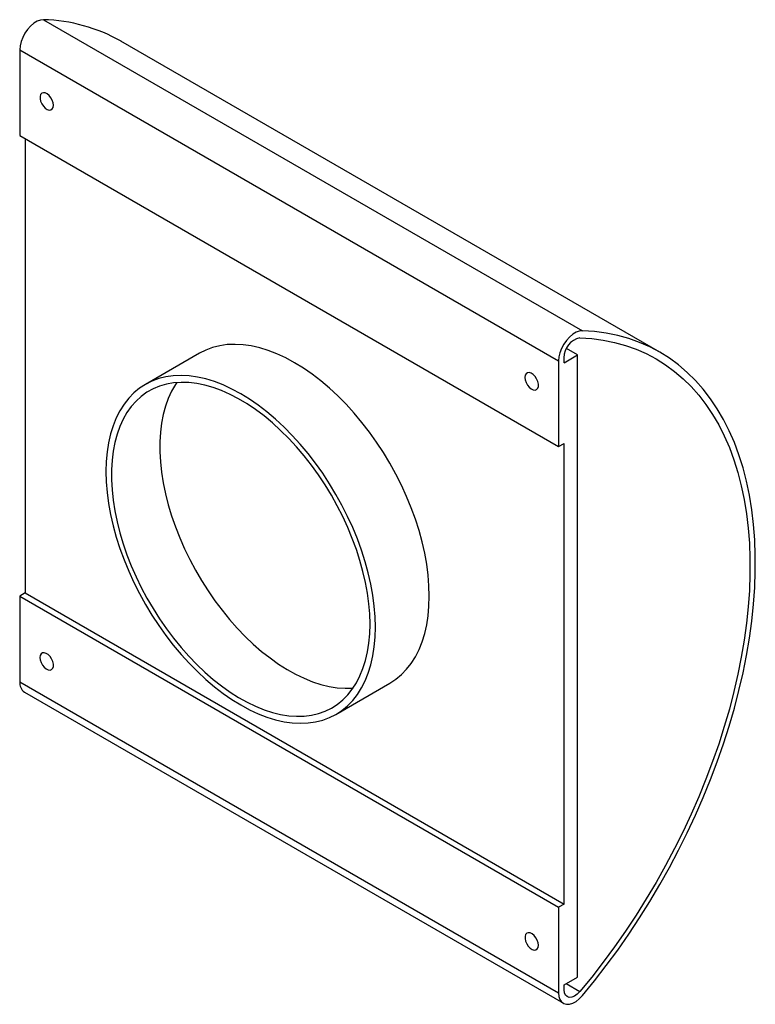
# Paper-space layout '_Isométrica' of a CAD drawing. Header units: millimetres. Extents: x -76 to 117, y -130 to 129.
import ezdxf

# ---------------------------------------------------------------- set-up
doc = ezdxf.new("R2010")
doc.units = ezdxf.units.MM

psp = doc.layouts.new('_Isométrica')

# ---------------------------------------------------------------- linework, layer by layer
at = {"color": 7, "linetype": 'Continuous', "lineweight": 25}
for p, q in [((-69.43, 128.81), (71.99, 47.17)), ((92.34, 41.53), (-49.09, 123.17)), ((-75.66, 120.88), (65.76, 39.24)), ((-75.66, 120.88), (-75.66, 98.39)), ((-75.66, 98.39), (65.76, 16.75)), ((-74.25, 97.57), (-74.25, -21.64)), ((70.71, 40.83), (67.82, 42.5)), ((-28.53, 41.26), (-42.68, 33.1)), ((65.76, 39.24), (65.76, 16.75)), ((67.18, 38.79), (70.71, 40.83)), ((67.18, 38.79), (67.18, 40.06)), ((70.71, -122.47), (70.71, 40.83)), ((65.76, 16.75), (67.18, 17.56)), ((67.18, -103.29), (67.18, 17.56)), ((-74.25, -21.64), (-75.66, -22.46)), ((-75.66, -22.46), (-75.66, -44.96)), ((-75.66, -22.46), (65.76, -104.1)), ((-74.25, -21.64), (67.18, -103.29)), ((-75.66, -44.96), (65.76, -126.6)), ((7.32, -53.51), (21.46, -45.34)), ((-74.42, -47.7), (67, -129.34)), ((67.18, -103.29), (65.76, -104.1)), ((65.76, -104.1), (65.76, -126.6)), ((67.18, -124.52), (70.71, -122.47)), ((67.18, -125.78), (67.18, -124.52)), ((67.74, -124.19), (71.33, -126.27))]:
    psp.add_line(p, q, dxfattribs=at)
at = {"color": 7, "linetype": 'Continuous', "lineweight": 25, "flags": 128}
for points in [[(-69.43, 128.81), (-70.23, 128.72), (-71.09, 128.4), (-71.96, 127.87), (-72.81, 127.15), (-73.6, 126.27), (-74.3, 125.26), (-74.88, 124.17), (-75.31, 123.05), (-75.57, 121.94), (-75.66, 120.88)], [(-66.82, 106.35), (-66.9, 107), (-67.13, 107.68), (-67.49, 108.33), (-67.94, 108.9), (-68.46, 109.33), (-68.98, 109.59), (-69.47, 109.65), (-69.89, 109.51), (-70.18, 109.17), (-70.34, 108.68), (-70.34, 108.07), (-70.18, 107.4), (-69.89, 106.73), (-69.47, 106.11), (-68.98, 105.61), (-68.46, 105.26), (-67.94, 105.1), (-67.49, 105.14), (-67.13, 105.38), (-66.9, 105.79), (-66.82, 106.35)], [(71.99, 47.17), (71.19, 47.08), (70.33, 46.76), (69.46, 46.23), (68.61, 45.51), (67.82, 44.63), (67.12, 43.62), (66.55, 42.53), (66.12, 41.41), (65.85, 40.29), (65.76, 39.24)], [(71.99, -127.32), (75.16, -123.45), (78.26, -119.46), (81.26, -115.38), (84.18, -111.2), (87.01, -106.93), (89.73, -102.59), (92.35, -98.18), (94.87, -93.7), (97.26, -89.16), (99.54, -84.58), (101.7, -79.97), (103.74, -75.32), (105.64, -70.65), (107.41, -65.97), (109.04, -61.28), (110.54, -56.59), (111.89, -51.92), (113.1, -47.27), (114.17, -42.65), (115.08, -38.06), (115.85, -33.52), (116.46, -29.03), (116.92, -24.61), (117.23, -20.25), (117.38, -15.97), (117.38, -11.78), (117.23, -7.68), (116.92, -3.68), (116.46, 0.21), (115.85, 3.99), (115.08, 7.65), (114.17, 11.18), (113.1, 14.57), (111.89, 17.83), (110.54, 20.94), (109.04, 23.9), (107.41, 26.7), (105.64, 29.34), (103.74, 31.81), (101.7, 34.11), (99.54, 36.24), (97.26, 38.18), (94.87, 39.94), (92.35, 41.52), (89.73, 42.91), (87.01, 44.11), (84.18, 45.11), (81.26, 45.92), (78.26, 46.54), (75.16, 46.95), (71.99, 47.17)], [(71.33, 45.34), (74.45, 45.13), (77.49, 44.72), (80.45, 44.12), (83.32, 43.32), (86.1, 42.33), (88.78, 41.16), (91.35, 39.79), (93.82, 38.24), (96.18, 36.5), (98.43, 34.59), (100.55, 32.5), (102.55, 30.24), (104.42, 27.81), (106.16, 25.21), (107.77, 22.46), (109.24, 19.55), (110.57, 16.49), (111.76, 13.29), (112.8, 9.95), (113.7, 6.48), (114.46, 2.88), (115.06, -0.84), (115.51, -4.67), (115.82, -8.6), (115.97, -12.63), (115.97, -16.76), (115.82, -20.96), (115.51, -25.25), (115.06, -29.6), (114.46, -34.01), (113.7, -38.48), (112.8, -42.99), (111.76, -47.53), (110.57, -52.11), (109.24, -56.7), (107.77, -61.31), (106.16, -65.92), (104.42, -70.53), (102.55, -75.12), (100.55, -79.69), (98.43, -84.23), (96.18, -88.74), (93.82, -93.19), (91.35, -97.6), (88.78, -101.94), (86.1, -106.21), (83.32, -110.41), (80.45, -114.52), (77.49, -118.54), (74.45, -122.45), (71.33, -126.27)], [(21.46, -45.34), (21.46, -45.34), (23.05, -44.31), (24.51, -43.09), (25.86, -41.69), (27.08, -40.13), (28.17, -38.4), (29.13, -36.52), (29.94, -34.49), (30.62, -32.32), (31.14, -30.02), (31.52, -27.61), (31.74, -25.08), (31.82, -22.45), (31.74, -19.74), (31.52, -16.95), (31.14, -14.09), (30.62, -11.19), (29.94, -8.24), (29.13, -5.27), (28.17, -2.29), (27.08, 0.7), (25.86, 3.67), (24.51, 6.62), (23.05, 9.53), (21.46, 12.4), (19.78, 15.2), (17.99, 17.92), (16.11, 20.57), (14.14, 23.11), (12.1, 25.55), (9.99, 27.87), (7.83, 30.06), (5.62, 32.11), (3.36, 34.02), (1.08, 35.77), (-1.22, 37.36), (-3.54, 38.79), (-5.85, 40.03), (-8.15, 41.1), (-10.43, 41.98), (-12.69, 42.68), (-14.9, 43.18), (-17.07, 43.49), (-19.17, 43.6), (-21.21, 43.52), (-23.18, 43.24), (-25.06, 42.77), (-26.85, 42.11), (-28.53, 41.26)], [(17.68, -30.62), (17.6, -27.9), (17.38, -25.11), (17, -22.26), (16.47, -19.35), (15.8, -16.41), (14.99, -13.44), (14.03, -10.45), (12.94, -7.47), (11.72, -4.49), (10.37, -1.54), (8.9, 1.37), (7.32, 4.23), (5.63, 7.03), (3.85, 9.76), (1.96, 12.4), (0, 14.95), (-2.04, 17.38), (-4.15, 19.7), (-6.31, 21.89), (-8.53, 23.95), (-10.78, 25.86), (-13.06, 27.61), (-15.37, 29.2), (-17.68, 30.62), (-19.99, 31.87), (-22.29, 32.94), (-24.58, 33.82), (-26.83, 34.51), (-29.04, 35.02), (-31.21, 35.32), (-33.31, 35.44), (-35.36, 35.36), (-37.32, 35.08), (-39.2, 34.61), (-40.99, 33.95), (-42.68, 33.1), (-44.26, 32.06), (-45.73, 30.84), (-47.07, 29.45), (-48.3, 27.88), (-49.39, 26.16), (-50.34, 24.28), (-51.16, 22.25), (-51.83, 20.08), (-52.35, 17.78), (-52.73, 15.36), (-52.96, 12.83), (-53.03, 10.21), (-52.96, 7.49), (-52.73, 4.7), (-52.35, 1.85), (-51.83, -1.06), (-51.16, -4), (-50.34, -6.97), (-49.39, -9.96), (-48.3, -12.94), (-47.07, -15.92), (-45.73, -18.87), (-44.26, -21.78), (-42.68, -24.64), (-40.99, -27.44), (-39.2, -30.17), (-37.32, -32.81), (-35.36, -35.36), (-33.31, -37.79), (-31.21, -40.11), (-29.04, -42.3), (-26.83, -44.36), (-24.58, -46.27), (-22.29, -48.02), (-19.99, -49.61), (-17.68, -51.03), (-15.37, -52.28), (-13.06, -53.35), (-10.78, -54.23), (-8.53, -54.92), (-6.31, -55.43), (-4.15, -55.74), (-2.04, -55.85), (0, -55.77), (1.96, -55.49), (3.85, -55.02), (5.63, -54.36), (7.32, -53.51), (8.9, -52.47), (10.37, -51.25), (11.72, -49.86), (12.94, -48.29), (14.03, -46.57), (14.99, -44.69), (15.8, -42.66), (16.47, -40.49), (17, -38.19), (17.38, -35.77), (17.6, -33.24), (17.68, -30.62)], [(16.26, -29.8), (16.19, -27.17), (15.97, -24.46), (15.6, -21.69), (15.08, -18.87), (14.42, -16.01), (13.63, -13.13), (12.69, -10.23), (11.62, -7.34), (10.43, -4.45), (9.11, -1.59), (7.67, 1.23), (6.12, 4), (4.47, 6.71), (2.72, 9.34), (0.89, 11.89), (-1.03, 14.34), (-3.02, 16.69), (-5.08, 18.92), (-7.19, 21.02), (-9.35, 22.98), (-11.54, 24.8), (-13.76, 26.46), (-15.99, 27.97), (-18.24, 29.31), (-20.48, 30.47), (-22.71, 31.46), (-24.92, 32.27), (-27.09, 32.89), (-29.23, 33.32), (-31.31, 33.56), (-33.34, 33.61), (-35.29, 33.47), (-37.17, 33.13), (-38.96, 32.61), (-40.67, 31.9), (-42.27, 31.01), (-43.76, 29.93), (-45.14, 28.68), (-46.4, 27.26), (-47.53, 25.68), (-48.53, 23.94), (-49.4, 22.05), (-50.13, 20.02), (-50.71, 17.86), (-51.16, 15.57), (-51.45, 13.17), (-51.6, 10.67), (-51.6, 8.08), (-51.45, 5.41), (-51.16, 2.67), (-50.71, -0.13), (-50.13, -2.97), (-49.4, -5.84), (-48.53, -8.73), (-47.53, -11.63), (-46.4, -14.52), (-45.14, -17.39), (-43.76, -20.23), (-42.27, -23.03), (-40.67, -25.77), (-38.96, -28.44), (-37.17, -31.04), (-35.29, -33.54), (-33.34, -35.94), (-31.31, -38.23), (-29.23, -40.39), (-27.09, -42.43), (-24.92, -44.32), (-22.71, -46.06), (-20.48, -47.65), (-18.24, -49.07), (-15.99, -50.32), (-13.76, -51.4), (-11.54, -52.3), (-9.35, -53.01), (-7.19, -53.54), (-5.08, -53.87), (-3.02, -54.02), (-1.03, -53.97), (0.89, -53.73), (2.72, -53.31), (4.47, -52.69), (6.12, -51.89), (7.67, -50.9), (9.11, -49.74), (10.43, -48.41), (11.62, -46.9), (12.69, -45.24), (13.63, -43.42), (14.42, -41.46), (15.08, -39.37), (15.6, -37.14), (15.97, -34.8), (16.19, -32.35), (16.26, -29.8)], [(56.92, 34.91), (57, 34.27), (57.23, 33.59), (57.59, 32.93), (58.04, 32.37), (58.56, 31.93), (59.08, 31.68), (59.57, 31.61), (59.99, 31.76), (60.28, 32.09), (60.44, 32.58), (60.44, 33.19), (60.28, 33.86), (59.99, 34.53), (59.57, 35.15), (59.08, 35.66), (58.56, 36), (58.04, 36.17), (57.59, 36.13), (57.23, 35.89), (57, 35.47), (56.92, 34.91)], [(-34.45, 33.55), (-34.8, 33.03), (-35.8, 31.29), (-36.67, 29.4), (-37.4, 27.37), (-37.99, 25.21), (-38.43, 22.92), (-38.72, 20.52), (-38.87, 18.02), (-38.87, 15.43), (-38.72, 12.76), (-38.43, 10.02), (-37.99, 7.22), (-37.4, 4.38), (-36.67, 1.51), (-35.8, -1.38), (-34.8, -4.28), (-33.67, -7.17), (-32.41, -10.04), (-31.03, -12.88), (-29.54, -15.68), (-27.94, -18.42), (-26.24, -21.1), (-24.44, -23.69), (-22.56, -26.19), (-20.61, -28.59), (-18.58, -30.88), (-16.5, -33.04), (-14.37, -35.08), (-12.19, -36.97), (-9.98, -38.71), (-7.75, -40.3), (-5.51, -41.72), (-3.27, -42.97), (-1.03, -44.05), (1.19, -44.95), (3.38, -45.66), (5.54, -46.19), (7.65, -46.52), (9.7, -46.67), (11.7, -46.62), (11.83, -46.61)], [(-70.36, -38.59), (-70.28, -39.23), (-70.05, -39.91), (-69.69, -40.57), (-69.24, -41.14), (-68.72, -41.57), (-68.2, -41.82), (-67.71, -41.89), (-67.29, -41.74), (-67, -41.41), (-66.84, -40.92), (-66.84, -40.31), (-67, -39.64), (-67.29, -38.97), (-67.71, -38.35), (-68.2, -37.84), (-68.72, -37.5), (-69.24, -37.33), (-69.69, -37.38), (-70.05, -37.61), (-70.28, -38.03), (-70.36, -38.59)], [(60.46, -114.1), (60.38, -113.46), (60.15, -112.78), (59.79, -112.12), (59.34, -111.56), (58.82, -111.13), (58.3, -110.87), (57.81, -110.81), (57.39, -110.95), (57.1, -111.28), (56.94, -111.77), (56.94, -112.38), (57.1, -113.05), (57.39, -113.72), (57.81, -114.34), (58.3, -114.85), (58.82, -115.2), (59.34, -115.36), (59.79, -115.32), (60.15, -115.08), (60.38, -114.66), (60.46, -114.1)], [(65.76, -126.6), (65.85, -127.55), (66.12, -128.35), (66.55, -128.98), (67.12, -129.41), (67.82, -129.61), (68.61, -129.58), (69.46, -129.32), (70.33, -128.85), (71.19, -128.17), (71.99, -127.32)], [(71.33, -126.27), (70.65, -126.95), (69.93, -127.46), (69.21, -127.74), (68.55, -127.79), (67.98, -127.6), (67.54, -127.18), (67.27, -126.56), (67.18, -125.78)]]:
    psp.add_lwpolyline(points, dxfattribs=at)
at = {"color": 7, "linetype": 'Continuous', "lineweight": 25}
for centre, radius, start, end in [((-70.59, 85.07), 43.75, 60.5625, 88.4773), ((72.52, 40.13), 5.35, 102.8645, 180.758), ((-72.68, -45.26), 2.99, 174.1111, 234.5768)]:
    psp.add_arc(centre, radius, start, end, dxfattribs=at)

doc.saveas('drawing.dxf')
